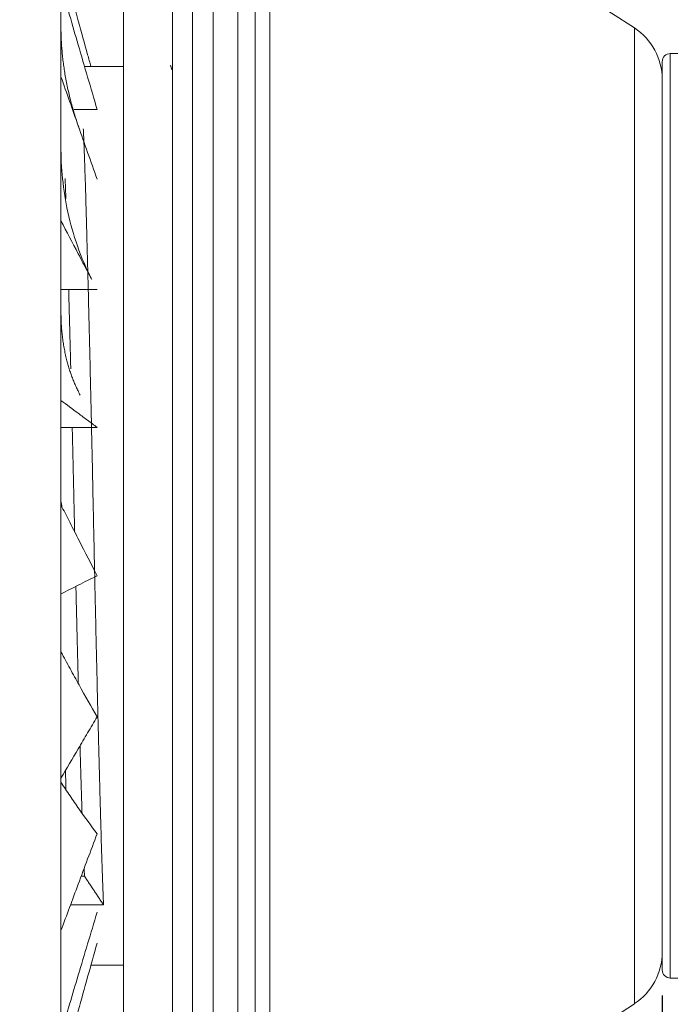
# Model space of a CAD drawing. Header units: millimetres. Extents: x 1684 to 2229, y 1543 to 1917.
# Tile 9 of 16: x 1988 to 2004, y 1609 to 1633. Entities that reach past the tile are written whole.
import ezdxf

# ---------------------------------------------------------------- set-up
doc = ezdxf.new("R2010")
doc.units = ezdxf.units.MM
doc.layers.add('1', color=7, linetype='Continuous', true_color=0xffffff)
doc.layers.add('细实线层', color=3, linetype='Continuous', lineweight=18)
doc.styles.get("Standard").update_dxf_attribs({"font": 'arial.ttf'})
doc.dimstyles.new('ISO-25', dxfattribs={"dimtxt": 5, "dimasz": 2.5, "dimexe": 1.25, "dimexo": 0.625, "dimtad": 1, "dimtxsty": 'Standard', "dimcen": 2.5, "dimadec": 0, "dimazin": 0, "dimtfac": 1, "dimtmove": 0, "dimatfit": 3, "dimfxl": 1, "dimarcsym": 0})

# ---------------------------------------------------------------- blocks, each defined once
blk = doc.blocks.new('*D83')
at = {"layer": 'Defpoints', "color": 0, "transparency": 16777216}
for p in [(2036.841, 1611.925), (1991.841, 1603.284), (2036.841, 1588.683)]:
    blk.add_point(p, dxfattribs=at)
at = {"layer": '细实线层', "color": 0, "lineweight": -2, "transparency": 16777216}
for p, q in [((2036.841, 1611.3), (2036.841, 1587.433)), ((1991.841, 1602.659), (1991.841, 1587.433)), ((1994.341, 1588.683), (2034.341, 1588.683))]:
    blk.add_line(p, q, dxfattribs=at)
at = {"layer": '细实线层', "color": 0, "transparency": 16777216}
for points in [[(1994.341, 1589.1), (1994.341, 1588.266), (1991.841, 1588.683)], [(2034.341, 1589.1), (2034.341, 1588.266), (2036.841, 1588.683)]]:
    blk.add_solid(points, dxfattribs=at)
at = {"layer": '细实线层', "color": 0, "transparency": 16777216, "insert": (2014.341, 1591.851), "char_height": 5, "attachment_point": 5}
blk.add_mtext('45', dxfattribs=at)
blk = doc.blocks.new('*D85')
at = {"layer": 'Defpoints', "color": 0, "transparency": 16777216}
for p in [(2003.841, 1609.659), (1991.841, 1603.284), (2003.841, 1594.218)]:
    blk.add_point(p, dxfattribs=at)
at = {"layer": '细实线层', "color": 0, "lineweight": -2, "transparency": 16777216}
for p, q in [((2003.841, 1609.034), (2003.841, 1592.968)), ((1991.841, 1602.659), (1991.841, 1592.968)), ((1994.341, 1594.218), (2001.341, 1594.218))]:
    blk.add_line(p, q, dxfattribs=at)
at = {"layer": '细实线层', "color": 0, "transparency": 16777216}
for points in [[(1994.341, 1594.634), (1994.341, 1593.801), (1991.841, 1594.218)], [(2001.341, 1594.634), (2001.341, 1593.801), (2003.841, 1594.218)]]:
    blk.add_solid(points, dxfattribs=at)
at = {"layer": '细实线层', "color": 0, "transparency": 16777216, "insert": (1997.841, 1597.353), "char_height": 5, "attachment_point": 5}
blk.add_mtext('12', dxfattribs=at)
blk = doc.blocks.new('*D86')
at = {"layer": 'Defpoints', "color": 0, "transparency": 16777216}
for p in [(2036.841, 1610.917), (1979.641, 1596.276), (2036.841, 1575.225)]:
    blk.add_point(p, dxfattribs=at)
at = {"layer": '细实线层', "color": 0, "lineweight": -2, "transparency": 16777216}
for p, q in [((2036.841, 1610.292), (2036.841, 1573.975)), ((1979.641, 1595.651), (1979.641, 1573.975)), ((1982.141, 1575.225), (2034.341, 1575.225))]:
    blk.add_line(p, q, dxfattribs=at)
at = {"layer": '细实线层', "color": 0, "transparency": 16777216}
for points in [[(1982.141, 1575.642), (1982.141, 1574.809), (1979.641, 1575.225)], [(2034.341, 1575.642), (2034.341, 1574.809), (2036.841, 1575.225)]]:
    blk.add_solid(points, dxfattribs=at)
at = {"layer": '细实线层', "color": 0, "transparency": 16777216, "insert": (2008.241, 1578.855), "char_height": 5, "attachment_point": 5}
blk.add_mtext('57,2', dxfattribs=at)

msp = doc.modelspace()

# ---------------------------------------------------------------- linework, layer by layer
at = {"layer": '1', "color": 7, "linetype": 'Continuous', "lineweight": 13}
for p, q in [((1992.332, 1602.784), (1992.332, 1638.767)), ((1993.438, 1638.765), (1993.438, 1620.776)), ((1993.868, 1602.857), (1993.868, 1638.694)), ((1994.229, 1638.523), (1994.229, 1603.028)), ((1991.841, 1638.267), (1991.841, 1603.284)), ((2003.158, 1632.719), (2003.158, 1620.776)), ((2004.039, 1620.776), (2004.039, 1632.092)), ((1993.438, 1620.776), (1993.438, 1602.786)), ((2003.158, 1620.776), (2003.158, 1608.832)), ((2004.039, 1609.459), (2004.039, 1620.776))]:
    msp.add_line(p, q, dxfattribs=at)
at = {"layer": '1', "color": 7, "linetype": 'Continuous', "lineweight": 18}
for p, q in [((1992.841, 1602.776), (1992.841, 1638.776)), ((2003.158, 1632.719), (1994.229, 1638.523)), ((1990.641, 1603.276), (1990.641, 1638.276)), ((1991.841, 1603.276), (1991.841, 1638.276)), ((1989.108, 1637.065), (1989.108, 1626.73)), ((2024.468, 1632.217), (2004.039, 1632.092)), ((2003.841, 1631.892), (2003.841, 1620.776)), ((1990.641, 1631.776), (1989.686, 1631.776)), ((1989.431, 1630.725), (1989.993, 1630.725)), ((1989.108, 1626.73), (1989.108, 1604.487)), ((1989.108, 1626.312), (1989.993, 1626.312)), ((1989.108, 1622.941), (1989.993, 1622.941)), ((2003.841, 1620.776), (2003.841, 1609.659)), ((1989.842, 1609.776), (1990.641, 1609.776)), ((2004.039, 1609.459), (2035.583, 1609.266)), ((1994.229, 1603.028), (2003.158, 1608.832))]:
    msp.add_line(p, q, dxfattribs=at)
for centre, radius, start, end in [((2002.341, 1631.461), 1.5, 0, 56.9761), ((2004.041, 1631.892), 0.2, 90.35, 180), ((2002.341, 1610.09), 1.5, 303.0239, 0), ((2004.041, 1609.659), 0.2, 180, 269.65)]:
    msp.add_arc(centre, radius, start, end, dxfattribs=at)
for points, degree, knots in [([(1991.841, 1603.285), (1991.841, 1603.292), (1991.841, 1603.591), (1991.841, 1603.908), (1991.841, 1604.541), (1991.841, 1605.2), (1991.841, 1606.176), (1991.841, 1607.171), (1991.841, 1608.456), (1991.841, 1609.738), (1991.841, 1611.256), (1991.841, 1612.739), (1991.841, 1614.387), (1991.841, 1615.966), (1991.841, 1617.638), (1991.841, 1619.212), (1991.841, 1622.418), (1991.841, 1623.995), (1991.841, 1625.665), (1991.841, 1627.245), (1991.841, 1628.889), (1991.841, 1630.371), (1991.841, 1631.882), (1991.841, 1634.436), (1991.841, 1635.425), (1991.841, 1636.391), (1991.841, 1637.043), (1991.841, 1637.667), (1991.841, 1637.976), (1991.841, 1638.267), (1991.841, 1638.267)], 2, [0, 0, 0, 0.0625, 0.0625, 0.125, 0.125, 0.187501, 0.187501, 0.250001, 0.250001, 0.312501, 0.312501, 0.375001, 0.375001, 0.437501, 0.437501, 0.500002, 0.562502, 0.562502, 0.625002, 0.625002, 0.687502, 0.687502, 0.750003, 0.812503, 0.812503, 0.875003, 0.875003, 0.937503, 0.937503, 1, 1, 1]), ([(1989.842, 1631.776), (1989.816, 1631.872), (1989.789, 1631.968), (1989.685, 1632.341), (1989.608, 1632.618), (1989.39, 1633.402), (1989.249, 1633.91), (1989.108, 1634.418)], 3, [0, 0, 0, 0, 0.109435, 0.109435, 0.423622, 0.423622, 1, 1, 1, 1]), ([(1989.993, 1630.725), (1989.916, 1630.988), (1989.839, 1631.252), (1989.685, 1631.778), (1989.608, 1632.041), (1989.39, 1632.787), (1989.249, 1633.27), (1989.108, 1633.753)], 3, [0, 0, 0, 0, 0.26079, 0.26079, 0.521579, 0.521579, 1, 1, 1, 1]), ([(1991.818, 1631.703), (1991.814, 1631.738), (1991.804, 1631.776), (1991.788, 1631.796), (1991.782, 1631.801)], 3, [0, 0, 0, 0, 0.677941, 1, 1, 1, 1]), ([(1989.993, 1629.016), (1989.916, 1629.234), (1989.839, 1629.452), (1989.685, 1629.888), (1989.608, 1630.106), (1989.39, 1630.724), (1989.249, 1631.124), (1989.108, 1631.524)], 3, [0, 0, 0, 0, 0.26079, 0.26079, 0.521579, 0.521579, 1, 1, 1, 1]), ([(2003.841, 1615.805), (2003.841, 1615.994), (2003.841, 1616.379), (2003.841, 1616.837), (2003.841, 1617.238), (2003.841, 1617.644), (2003.841, 1618.2), (2003.841, 1618.833), (2003.841, 1619.477), (2003.841, 1620.125), (2003.841, 1620.574), (2003.841, 1620.84), (2003.841, 1620.924), (2003.841, 1621.028), (2003.841, 1621.132), (2003.841, 1621.236), (2003.841, 1621.34), (2003.841, 1621.444), (2003.841, 1621.547), (2003.841, 1621.651), (2003.841, 1621.755), (2003.841, 1621.858), (2003.841, 1621.961), (2003.841, 1622.065), (2003.841, 1622.168), (2003.841, 1622.271), (2003.841, 1622.374), (2003.841, 1622.477), (2003.841, 1622.579), (2003.841, 1622.682), (2003.841, 1622.784), (2003.841, 1622.886), (2003.841, 1622.988), (2003.841, 1623.089), (2003.841, 1623.191), (2003.841, 1623.292), (2003.841, 1623.393), (2003.841, 1623.493), (2003.841, 1623.594), (2003.841, 1623.694), (2003.841, 1623.794), (2003.841, 1623.894), (2003.841, 1623.993), (2003.841, 1624.092), (2003.841, 1624.191), (2003.841, 1624.289), (2003.841, 1624.387), (2003.841, 1624.485), (2003.841, 1624.582), (2003.841, 1624.679), (2003.841, 1624.776), (2003.841, 1624.872), (2003.841, 1624.968), (2003.841, 1625.063), (2003.841, 1625.158), (2003.841, 1625.253), (2003.841, 1625.347), (2003.841, 1625.441), (2003.841, 1625.534), (2003.841, 1625.627), (2003.841, 1625.719), (2003.841, 1625.811), (2003.841, 1625.903), (2003.841, 1625.994), (2003.841, 1626.084), (2003.841, 1626.174), (2003.841, 1626.264), (2003.841, 1626.353), (2003.841, 1626.441), (2003.841, 1626.529), (2003.841, 1626.616), (2003.841, 1626.703), (2003.841, 1626.789), (2003.841, 1626.875), (2003.841, 1626.96), (2003.841, 1627.045), (2003.841, 1627.129), (2003.841, 1627.212), (2003.841, 1627.295), (2003.841, 1627.377), (2003.841, 1627.458), (2003.841, 1627.539), (2003.841, 1627.619), (2003.841, 1627.699), (2003.841, 1627.778), (2003.841, 1627.856), (2003.841, 1627.933), (2003.841, 1628.01), (2003.841, 1628.086), (2003.841, 1628.162), (2003.841, 1628.237), (2003.841, 1628.311), (2003.841, 1628.384), (2003.841, 1628.457), (2003.841, 1628.529), (2003.841, 1628.6), (2003.841, 1628.67), (2003.841, 1628.74), (2003.841, 1628.809), (2003.841, 1628.877), (2003.841, 1628.945), (2003.841, 1629.011), (2003.841, 1629.077), (2003.841, 1629.142), (2003.841, 1629.207), (2003.841, 1629.27), (2003.841, 1629.333), (2003.841, 1629.395), (2003.841, 1629.456), (2003.841, 1629.516), (2003.841, 1629.575), (2003.841, 1629.634), (2003.841, 1629.692), (2003.841, 1629.749), (2003.841, 1629.805), (2003.841, 1629.86), (2003.841, 1629.914), (2003.841, 1629.968), (2003.841, 1630.02), (2003.841, 1630.072), (2003.841, 1630.123), (2003.841, 1630.173), (2003.841, 1630.222), (2003.841, 1630.27), (2003.841, 1630.317), (2003.841, 1630.364), (2003.841, 1630.409), (2003.841, 1630.454), (2003.841, 1630.497), (2003.841, 1630.54), (2003.841, 1630.582), (2003.841, 1630.623), (2003.841, 1630.663), (2003.841, 1630.701), (2003.841, 1630.74), (2003.841, 1630.777), (2003.841, 1630.813), (2003.841, 1630.848), (2003.841, 1630.882), (2003.841, 1630.916), (2003.841, 1630.948), (2003.841, 1630.979), (2003.841, 1631.01), (2003.841, 1631.039), (2003.841, 1631.068), (2003.841, 1631.095), (2003.841, 1631.122), (2003.841, 1631.147), (2003.841, 1631.172), (2003.841, 1631.195), (2003.841, 1631.218), (2003.841, 1631.239), (2003.841, 1631.26), (2003.841, 1631.28), (2003.841, 1631.298), (2003.841, 1631.316), (2003.841, 1631.332), (2003.841, 1631.348), (2003.841, 1631.363), (2003.841, 1631.376), (2003.841, 1631.389), (2003.841, 1631.401), (2003.841, 1631.411), (2003.841, 1631.421), (2003.841, 1631.429), (2003.841, 1631.437), (2003.841, 1631.443), (2003.841, 1631.449), (2003.841, 1631.454), (2003.841, 1631.457), (2003.841, 1631.46), (2003.841, 1631.461), (2003.841, 1631.461), (2003.841, 1631.461)], 3, [0, 0, 0, 0, 0.029226, 0.058457, 0.067691, 0.087647, 0.116946, 0.146571, 0.176196, 0.205825, 0.235453, 0.237484, 0.24222, 0.246956, 0.251692, 0.256428, 0.261164, 0.2659, 0.270637, 0.275373, 0.280109, 0.284845, 0.289581, 0.294317, 0.299053, 0.303789, 0.308525, 0.313261, 0.317997, 0.322734, 0.32747, 0.332206, 0.336942, 0.341678, 0.346414, 0.35115, 0.355886, 0.360622, 0.365358, 0.370095, 0.374831, 0.379567, 0.384303, 0.389039, 0.393775, 0.398511, 0.403247, 0.407984, 0.41272, 0.417456, 0.422192, 0.426928, 0.431664, 0.4364, 0.441136, 0.445873, 0.450609, 0.455345, 0.460081, 0.464817, 0.469553, 0.474289, 0.479026, 0.483762, 0.488498, 0.493234, 0.49797, 0.502706, 0.507442, 0.512179, 0.516915, 0.521651, 0.526387, 0.531123, 0.535859, 0.540595, 0.545332, 0.550068, 0.554804, 0.55954, 0.564276, 0.569012, 0.573749, 0.578485, 0.583221, 0.587957, 0.592693, 0.597429, 0.602165, 0.606902, 0.611638, 0.616374, 0.62111, 0.625846, 0.630582, 0.635319, 0.640055, 0.644791, 0.649527, 0.654263, 0.658999, 0.663735, 0.668472, 0.673208, 0.677944, 0.68268, 0.687416, 0.692152, 0.696889, 0.701625, 0.706361, 0.711097, 0.715833, 0.720569, 0.725305, 0.730042, 0.734778, 0.739514, 0.74425, 0.748986, 0.753722, 0.758458, 0.763195, 0.767931, 0.772667, 0.777403, 0.782139, 0.786875, 0.791611, 0.796348, 0.801084, 0.80582, 0.810556, 0.815292, 0.820028, 0.824764, 0.8295, 0.834237, 0.838973, 0.843709, 0.848445, 0.853181, 0.857917, 0.862653, 0.867389, 0.872126, 0.876862, 0.881598, 0.886334, 0.89107, 0.895806, 0.900542, 0.905278, 0.910014, 0.91475, 0.919487, 0.924223, 0.928959, 0.933695, 0.938431, 0.943167, 0.947903, 0.952639, 0.957375, 0.962111, 0.966847, 0.971584, 0.97632, 0.981056, 0.985792, 0.990528, 0.995264, 1, 1, 1, 1]), ([(1989.862, 1626.56), (1989.727, 1626.825), (1989.501, 1627.358), (1989.264, 1628.19), (1989.133, 1629.016), (1989.107, 1629.565), (1989.108, 1629.837)], 3, [0, 0, 0, 0, 0.271242, 0.525898, 0.767809, 1, 1, 1, 1]), ([(1989.844, 1626.595), (1989.817, 1626.647), (1989.79, 1626.699), (1989.685, 1626.898), (1989.608, 1627.045), (1989.39, 1627.46), (1989.249, 1627.729), (1989.108, 1627.998)], 3, [0, 0, 0, 0, 0.111993, 0.111993, 0.425277, 0.425277, 1, 1, 1, 1]), ([(1989.993, 1622.941), (1989.916, 1622.999), (1989.839, 1623.056), (1989.685, 1623.17), (1989.608, 1623.228), (1989.39, 1623.39), (1989.249, 1623.495), (1989.108, 1623.6)], 3, [0, 0, 0, 0, 0.260794, 0.260794, 0.521588, 0.521588, 1, 1, 1, 1]), ([(1989.993, 1619.309), (1989.846, 1619.596), (1989.699, 1619.884), (1989.478, 1620.316), (1989.404, 1620.46), (1989.265, 1620.733), (1989.199, 1620.862), (1989.133, 1620.99)], 3, [0, 0, 0, 0, 0.514271, 0.514271, 0.771407, 0.771407, 1, 1, 1, 1]), ([(1989.993, 1619.309), (1989.916, 1619.27), (1989.839, 1619.231), (1989.685, 1619.154), (1989.608, 1619.115), (1989.39, 1619.005), (1989.249, 1618.934), (1989.108, 1618.863)], 3, [0, 0, 0, 0, 0.26079, 0.26079, 0.521579, 0.521579, 1, 1, 1, 1]), ([(1989.993, 1615.853), (1989.846, 1616.109), (1989.699, 1616.37), (1989.478, 1616.768), (1989.404, 1616.901), (1989.256, 1617.171), (1989.182, 1617.308), (1989.108, 1617.445), (1989.108, 1617.445), (1989.108, 1617.445)], 3, [0, 0, 0, 0, 0.499828, 0.499828, 0.749742, 0.749742, 0.999656, 0.999656, 1, 1, 1, 1]), ([(1989.993, 1615.853), (1989.916, 1615.723), (1989.839, 1615.593), (1989.685, 1615.332), (1989.608, 1615.202), (1989.39, 1614.833), (1989.249, 1614.594), (1989.108, 1614.355)], 3, [0, 0, 0, 0, 0.26079, 0.26079, 0.521579, 0.521579, 1, 1, 1, 1]), ([(1989.993, 1612.992), (1989.846, 1613.185), (1989.699, 1613.387), (1989.478, 1613.703), (1989.404, 1613.81), (1989.256, 1614.028), (1989.182, 1614.139), (1989.108, 1614.252), (1989.108, 1614.253), (1989.108, 1614.253)], 3, [0, 0, 0, 0, 0.499828, 0.499828, 0.749742, 0.749742, 0.999656, 0.999656, 1, 1, 1, 1]), ([(1989.993, 1612.992), (1989.916, 1612.786), (1989.839, 1612.58), (1989.685, 1612.168), (1989.608, 1611.962), (1989.39, 1611.378), (1989.249, 1611), (1989.108, 1610.623)], 3, [0, 0, 0, 0, 0.26079, 0.26079, 0.521579, 0.521579, 1, 1, 1, 1]), ([(1989.993, 1611.069), (1989.916, 1610.812), (1989.839, 1610.555), (1989.685, 1610.041), (1989.608, 1609.785), (1989.39, 1609.057), (1989.249, 1608.586), (1989.108, 1608.114)], 3, [0, 0, 0, 0, 0.260788, 0.260788, 0.521575, 0.521575, 1, 1, 1, 1]), ([(2003.841, 1610.09), (2003.841, 1610.09), (2003.841, 1610.09), (2003.841, 1610.091), (2003.841, 1610.092), (2003.841, 1610.094), (2003.841, 1610.095), (2003.841, 1610.097), (2003.841, 1610.099), (2003.841, 1610.101), (2003.841, 1610.104), (2003.841, 1610.107), (2003.841, 1610.11), (2003.841, 1610.113), (2003.841, 1610.117), (2003.841, 1610.121), (2003.841, 1610.125), (2003.841, 1610.129), (2003.841, 1610.134), (2003.841, 1610.139), (2003.841, 1610.144), (2003.841, 1610.149), (2003.841, 1610.155), (2003.841, 1610.161), (2003.841, 1610.167), (2003.841, 1610.173), (2003.841, 1610.18), (2003.841, 1610.187), (2003.841, 1610.194), (2003.841, 1610.202), (2003.841, 1610.211), (2003.841, 1610.227), (2003.841, 1610.253), (2003.841, 1610.294), (2003.841, 1610.36), (2003.841, 1610.444), (2003.841, 1610.514), (2003.841, 1610.542), (2003.841, 1610.542)], 3, [0, 0, 0, 0, 0.017238, 0.034477, 0.051715, 0.068954, 0.086192, 0.103431, 0.120669, 0.137908, 0.155146, 0.172385, 0.189623, 0.206862, 0.224101, 0.241339, 0.258578, 0.275816, 0.293055, 0.310294, 0.327532, 0.344771, 0.36201, 0.379249, 0.396488, 0.413726, 0.430965, 0.448204, 0.465443, 0.482682, 0.499921, 0.531532, 0.583631, 0.656218, 0.749291, 0.903287, 0.999943, 1, 1, 1, 1]), ([(1989.993, 1610.316), (1989.916, 1610.04), (1989.839, 1609.763), (1989.685, 1609.21), (1989.608, 1608.933), (1989.39, 1608.149), (1989.249, 1607.641), (1989.108, 1607.133)], 3, [0, 0, 0, 0, 0.26079, 0.26079, 0.521579, 0.521579, 1, 1, 1, 1])]:
    msp.add_open_spline(points, degree=degree, knots=knots, dxfattribs=at)
for points, degree in [([(1989.558, 1630.248), (1989.099, 1631.542), (1989.108, 1632.8)], 2), ([(1989.579, 1623.73), (1989.109, 1624.611), (1989.108, 1625.78)], 2), ([(1989.133, 1620.99), (1989.108, 1621.12)], 1), ([(1989.605, 1611.952), (1989.684, 1611.952)], 1), ([(1989.684, 1611.952), (1990.152, 1611.249)], 1), ([(1990.152, 1611.249), (1989.882, 1611.249), (1989.612, 1611.249), (1989.342, 1611.249)], 3)]:
    msp.add_open_spline(points, degree=degree, dxfattribs=at)
for points, weights, knots in [([(1989.656, 1630.248), (1989.687, 1629.54), (1989.716, 1628.554), (1989.809, 1625.332), (1989.903, 1620.776), (1989.997, 1616.219), (1990.091, 1612.997), (1990.12, 1611.973), (1990.152, 1611.249)], [0.966703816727, 0.975405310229, 1, 0.923879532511, 1, 0.923879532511, 1, 0.97448082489, 0.966072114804], [0, 0, 0, 0.121542, 0.121542, 0.497716, 0.497716, 0.873889, 0.873889, 1, 1, 1]), ([(1989.384, 1622.948), (1989.41, 1621.874), (1989.434, 1620.776), (1989.439, 1620.58), (1989.443, 1620.384)], [0.969583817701, 0.97899656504, 1, 0.996193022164, 0.992766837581], [0, 0, 0, 0.846557, 0.846557, 1, 1, 1]), ([(1989.575, 1615.141), (1989.599, 1614.292), (1989.622, 1613.571), (1989.623, 1613.53), (1989.624, 1613.489)], [0.970983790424, 0.980492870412, 1, 0.998862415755, 0.997758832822], [0, 0, 0, 0.944897, 0.944897, 1, 1, 1])]:
    msp.add_rational_spline(points, weights, degree=2, knots=knots, dxfattribs=at)
for points, weights in [([(1989.21, 1629.036), (1989.219, 1628.801), (1989.228, 1628.542)], [0.975076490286, 0.979575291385, 0.985614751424]), ([(1989.296, 1626.322), (1989.322, 1625.401), (1989.348, 1624.375)], [0.970037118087, 0.960543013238, 0.962180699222]), ([(1989.474, 1619.045), (1989.503, 1617.816), (1989.533, 1616.674)], [0.973890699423, 0.96077753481, 0.962052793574]), ([(1989.218, 1614.525), (1989.225, 1614.292), (1989.231, 1614.071)], [0.979398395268, 0.983226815, 0.987894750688]), ([(1989.676, 1612.126), (1989.68, 1612.037), (1989.684, 1611.952)], [0.968438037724, 0.967121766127, 0.966072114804])]:
    msp.add_rational_spline(points, weights, degree=2, dxfattribs=at)

# ---------------------------------------------------------------- dimensions: what is measured, and where the dimension line sits
at = {"layer": '细实线层', "color": 3}
for base, p1, p2, picture, middle in [((2036.841, 1588.683), (1991.841, 1603.284), (2036.841, 1611.925), '*D83', (2014.341, 1591.851)), ((2036.841, 1575.225), (1979.641, 1596.276), (2036.841, 1610.917), '*D86', (2008.241, 1578.855)), ((2003.841, 1594.218), (1991.841, 1603.284), (2003.841, 1609.659), '*D85', (1997.841, 1597.353))]:
    dim = msp.add_linear_dim(base=base, p1=p1, p2=p2, dimstyle='ISO-25', dxfattribs=at)
    dim.commit()
    dim.dimension.update_dxf_attribs({"geometry": picture, "text_midpoint": middle})

doc.saveas('drawing.dxf')
